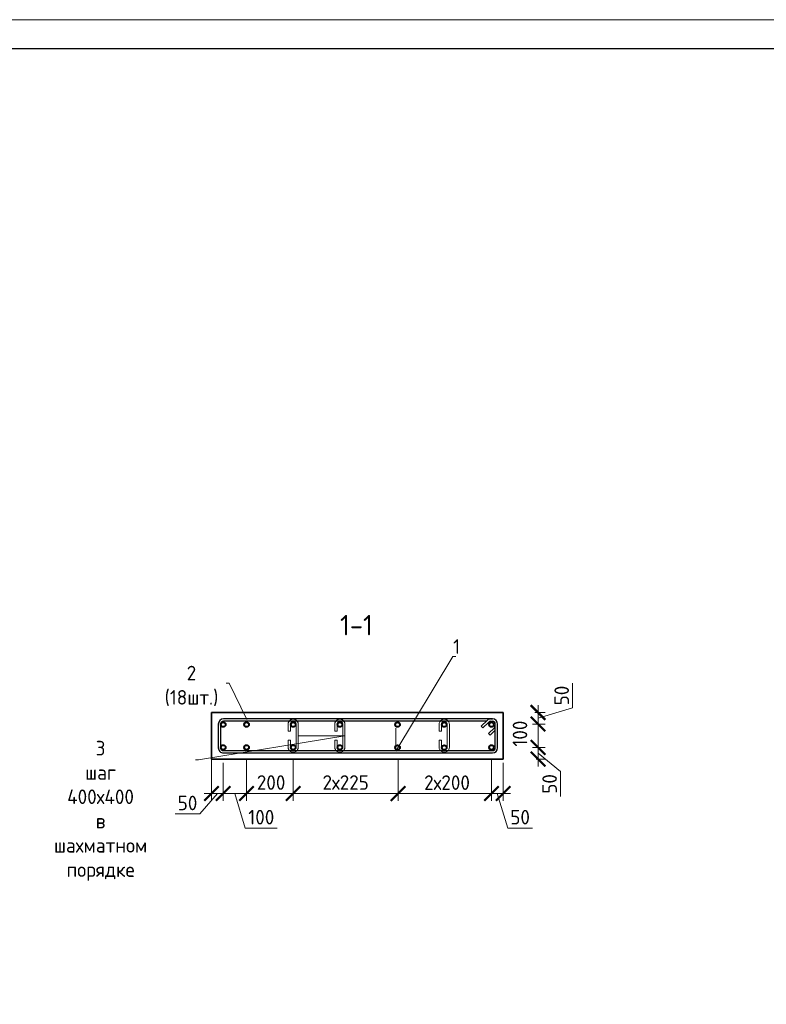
# Model space of a CAD drawing. Header units: millimetres. Extents: x 263826 to 1585445, y -423071 to 70137.
# Tile 60 of 256: x 559295 to 572098, y -384158 to -367266. Entities that reach past the tile are written whole.
import ezdxf
from ezdxf import colors
from ezdxf.entities.mleader import LeaderData, LeaderLine
from ezdxf.math import Vec2, Vec3

# ---------------------------------------------------------------- set-up
doc = ezdxf.new("R2010")
doc.units = ezdxf.units.MM
for name, color, linetype, lineweight in [('1 Стены', 3, 'Continuous', 30), ('Арм_шпильки', 143, 'Continuous', 18), ('Армирование', 3, 'Continuous', 40), ('подоснова', 151, 'Continuous', 5), ('РАЗМЕРЫ', 1, 'Continuous', 9), ('ТОНКИЕ', 7, 'Continuous', 9)]:
    doc.layers.add(name, color=color, linetype=linetype, lineweight=lineweight)
doc.layers.add('Колонна_ бетон', color=7, linetype='Continuous', lineweight=50, true_color=0xb4b496)
doc.layers.add('ТОЛСТЫЕ_ОСНОВНЫЕ', color=6, linetype='Continuous')
doc.styles.add('GOST 2.304', font='CS_Gost2304.shx')
doc.styles.add('GOST-2.304_Type-B', font='GOST_Common.ttf')
doc.dimstyles.new('мой 25', dxfattribs={"dimscale": 100, "dimtxt": 2.5, "dimasz": 2.5, "dimexe": 1.25, "dimexo": 0.625, "dimtad": 1, "dimdec": 0, "dimlfac": 0.5, "dimtxsty": 'GOST-2.304_Type-B', "dimblk": 'ARCHTICK', "dimcen": 2.5, "dimdle": 1.25, "dimaunit": 1, "dimadec": 1, "dimazin": 2, "dimtfac": 1, "dimtdec": 0, "dimtmove": 1, "dimatfit": 3, "dimfxl": 6, "dimfxlon": 1, "dimtfill": 1, "dimlwd": -1, "dimlwe": -1, "dimarcsym": 0})

# ---------------------------------------------------------------- blocks, each defined once
blk = doc.blocks.new('*U46')
at = {"layer": 'ТОЛСТЫЕ_ОСНОВНЫЕ', "color": 6}
blk.add_lwpolyline([(20, 5), (415, 5), (415, 292), (20, 292)], close=True, dxfattribs=at)
at = {"layer": 'ТОНКИЕ'}
blk.add_lwpolyline([(0, 0), (420, 0), (420, 297), (0, 297)], close=True, dxfattribs=at)
blk = doc.blocks.new('*U61')
at = {"color": 0, "linetype": 'ByBlock', "lineweight": -2}
for p, q in [((114.7, 1199.2), (12.5, 1199.2)), ((-10, 1176.7), (-10, 12.5)), ((-10, 1169.7), (-10, 1176.7)), ((22, 1128.4), (-3.4, 1153.8)), ((0, 1169.7), (0, 1176.7)), ((3.7, 1160.9), (29.1, 1135.5)), ((114.7, 1189.2), (12.5, 1189.2)), ((53.8, 1160.1), (28.3, 1185.6)), ((38.8, 1189.3), (60.9, 1167.2)), ((60.9, 1167.2), (53.8, 1160.1)), ((127.2, 12.5), (127.2, 1176.7)), ((137.2, 12.5), (137.2, 1176.7)), ((0, 1150.4), (0, 12.5)), ((29.1, 1135.5), (22, 1128.4)), ((12.5, 0), (114.7, 0)), ((12.5, -10), (114.7, -10))]:
    blk.add_line(p, q, dxfattribs=at)
for centre, radius, start, end in [((12.5, 1176.7), 22.5, 90, 180), ((114.7, 1176.7), 22.5, 0, 90), ((12.5, 1169.7), 22.5, 180, 225), ((12.5, 1176.7), 12.5, 90, 180), ((12.5, 1169.7), 12.5, 180, 225), ((19.5, 1176.7), 12.5, 45, 90), ((114.7, 1176.7), 12.5, 0, 90), ((12.5, 12.5), 22.5, 180, 270), ((12.5, 12.5), 12.5, 180, 270), ((114.7, 12.5), 12.5, 270, 0), ((114.7, 12.5), 22.5, 270, 0)]:
    blk.add_arc(centre, radius, start, end, dxfattribs=at)
at = {"style": 'GOST 2.304', "oblique": 15, "flags": 9}
for tag, p in [('ДИАМЕТР', (-52.8, -63)), ('КЛАСС', (-53, -68.7)), ('ДЛИНА', (-52.5, -73.8)), ('ПОЗИЦИЯ', (-52.3, -58)), ('МАССА', (-52.3, -78.3))]:
    blk.add_attdef(tag, p, '', height=2.5, dxfattribs=at)
blk = doc.blocks.new('_ArchTick')
at = {"color": 0, "linetype": 'ByBlock', "const_width": 0.15}
blk.add_lwpolyline([(-0.5, -0.5), (0.5, 0.5)], dxfattribs=at)
blk = doc.blocks.new('*D1528')
at = {"layer": 'DEFPOINTS', "color": 0, "lineweight": 0, "transparency": 16777216}
for p in [(567585, -379151, -2880), (567385, -379350, -2880), (568183, -379350)]:
    blk.add_point(p, dxfattribs=at)
at = {"layer": 'РАЗМЕРЫ', "color": 0, "linetype": 'Continuous', "transparency": 16777216}
for p, q in [((568776, -379073), (568776, -378648)), ((568183, -379026), (568183, -379475)), ((568131, -379151), (568308, -379151)), ((568183, -379251), (568776, -379073)), ((568086, -379350), (568308, -379350))]:
    blk.add_line(p, q, dxfattribs=at)
at = {"layer": 'РАЗМЕРЫ', "color": 0, "transparency": 16777216, "xscale": 250, "yscale": 250, "zscale": 250}
for p, rotation in [((568183, -379151), 90), ((568183, -379350), 270)]:
    blk.add_blockref('_ArchTick', p, dxfattribs=dict(at, rotation=rotation))
at = {"layer": 'РАЗМЕРЫ', "color": 0, "lineweight": 0, "transparency": 16777216, "insert": (568589, -378860), "char_height": 250, "attachment_point": 5, "rotation": 90, "style": 'GOST-2.304_Type-B', "bg_fill": 3, "box_fill_scale": 1.1, "bg_fill_color": 256, "bg_fill_true_color": 13158600, "bg_fill_transparency": 0}
blk.add_mtext('50', dxfattribs=at)
blk = doc.blocks.new('*D1529')
at = {"layer": 'DEFPOINTS', "color": 0, "lineweight": 0, "transparency": 16777216}
for p in [(567385, -379751, -2880), (568183, -379751), (568087, -379951)]:
    blk.add_point(p, dxfattribs=at)
at = {"layer": 'РАЗМЕРЫ', "color": 0, "linetype": 'Continuous', "transparency": 16777216}
for p, q in [((568183, -380076), (568183, -379626)), ((568086, -379751), (568308, -379751)), ((568183, -379851), (568569, -380165)), ((568149, -379951), (568308, -379951)), ((568569, -380165), (568569, -380590))]:
    blk.add_line(p, q, dxfattribs=at)
at = {"layer": 'РАЗМЕРЫ', "color": 0, "transparency": 16777216, "xscale": 250, "yscale": 250, "zscale": 250}
for p, rotation in [((568183, -379751), 90), ((568183, -379951), 270)]:
    blk.add_blockref('_ArchTick', p, dxfattribs=dict(at, rotation=rotation))
at = {"layer": 'РАЗМЕРЫ', "color": 0, "lineweight": 0, "transparency": 16777216, "insert": (568382, -380377), "char_height": 250, "attachment_point": 5, "rotation": 90, "style": 'GOST-2.304_Type-B', "bg_fill": 3, "box_fill_scale": 1.1, "bg_fill_color": 256, "bg_fill_true_color": 13158600, "bg_fill_transparency": 0}
blk.add_mtext('50', dxfattribs=at)
blk = doc.blocks.new('*D1530')
at = {"layer": 'DEFPOINTS', "color": 0, "lineweight": 0, "transparency": 16777216}
for p in [(568183, -379350, 2880), (568183, -379350)]:
    blk.add_point(p, dxfattribs=at)
at = {"layer": 'РАЗМЕРЫ', "color": 0, "linetype": 'Continuous', "transparency": 16777216}
for p, q in [((568183, -379876), (568183, -379225)), ((568276, -379350), (568308, -379350)), ((568115, -379751), (568308, -379751))]:
    blk.add_line(p, q, dxfattribs=at)
at = {"layer": 'РАЗМЕРЫ', "color": 0, "lineweight": 0, "transparency": 16777216, "insert": (567874, -379514), "char_height": 250, "attachment_point": 5, "rotation": 90, "style": 'GOST-2.304_Type-B', "bg_fill": 3, "box_fill_scale": 1.1, "bg_fill_color": 256, "bg_fill_true_color": 13158600, "bg_fill_transparency": 0}
blk.add_mtext('100', dxfattribs=at)
at = {"layer": 'DEFPOINTS', "color": 0, "lineweight": 0, "transparency": 16777216}
blk.add_point((568052, -379751), dxfattribs=at)
at = {"layer": 'РАЗМЕРЫ', "color": 0, "transparency": 16777216, "xscale": 250, "yscale": 250, "zscale": 250}
for p, rotation in [((568183, -379350), 90), ((568183, -379751), 270)]:
    blk.add_blockref('_ArchTick', p, dxfattribs=dict(at, rotation=rotation))
blk = doc.blocks.new('*D1531')
at = {"layer": 'DEFPOINTS', "color": 0, "lineweight": 0, "transparency": 16777216}
for p in [(563185, -379751), (563985, -379751), (563185, -380541)]:
    blk.add_point(p, dxfattribs=at)
at = {"layer": 'РАЗМЕРЫ', "color": 0, "linetype": 'Continuous', "transparency": 16777216}
for p, q in [((563185, -379941), (563185, -380666)), ((563985, -379941), (563985, -380666)), ((564110, -380541), (563060, -380541))]:
    blk.add_line(p, q, dxfattribs=at)
at = {"layer": 'РАЗМЕРЫ', "color": 0, "lineweight": 0, "transparency": 16777216, "insert": (563606, -380353), "char_height": 250, "attachment_point": 5, "style": 'GOST-2.304_Type-B', "bg_fill": 3, "box_fill_scale": 1.1, "bg_fill_color": 256, "bg_fill_true_color": 13158600, "bg_fill_transparency": 0}
blk.add_mtext('200', dxfattribs=at)
at = {"layer": 'РАЗМЕРЫ', "color": 0, "transparency": 16777216, "xscale": 250, "yscale": 250, "zscale": 250, "rotation": 180}
blk.add_blockref('_ArchTick', (563185, -380541), dxfattribs=at)
at = {"layer": 'РАЗМЕРЫ', "color": 0, "transparency": 16777216, "xscale": 250, "yscale": 250, "zscale": 250}
blk.add_blockref('_ArchTick', (563985, -380541), dxfattribs=at)
blk = doc.blocks.new('*D1532')
at = {"layer": 'DEFPOINTS', "color": 0, "lineweight": 0, "transparency": 16777216}
for p in [(563985, -379751), (565784, -379951), (565784, -380541)]:
    blk.add_point(p, dxfattribs=at)
at = {"layer": 'РАЗМЕРЫ', "color": 0, "linetype": 'Continuous', "transparency": 16777216}
for p, q in [((563985, -379941), (563985, -380666)), ((565784, -380014), (565784, -380666)), ((563860, -380541), (565909, -380541))]:
    blk.add_line(p, q, dxfattribs=at)
at = {"layer": 'РАЗМЕРЫ', "color": 0, "transparency": 16777216, "xscale": 250, "yscale": 250, "zscale": 250, "rotation": 180}
blk.add_blockref('_ArchTick', (563985, -380541), dxfattribs=at)
at = {"layer": 'РАЗМЕРЫ', "color": 0, "transparency": 16777216, "xscale": 250, "yscale": 250, "zscale": 250}
blk.add_blockref('_ArchTick', (565784, -380541), dxfattribs=at)
at = {"layer": 'РАЗМЕРЫ', "color": 0, "lineweight": 0, "transparency": 16777216, "insert": (564885, -380353), "char_height": 250, "attachment_point": 5, "style": 'GOST-2.304_Type-B', "bg_fill": 3, "box_fill_scale": 1.1, "bg_fill_color": 256, "bg_fill_true_color": 13158600, "bg_fill_transparency": 0}
blk.add_mtext('2х225', dxfattribs=at)
blk = doc.blocks.new('*D1533')
at = {"layer": 'DEFPOINTS', "color": 0, "lineweight": 0, "transparency": 16777216}
for p in [(567385, -379751), (567585, -379951), (567585, -380541)]:
    blk.add_point(p, dxfattribs=at)
at = {"layer": 'РАЗМЕРЫ', "color": 0, "linetype": 'Continuous', "transparency": 16777216}
for p, q in [((567385, -379941), (567385, -380666)), ((567585, -380014), (567585, -380666)), ((567260, -380541), (567710, -380541)), ((567485, -380541), (567663, -381135)), ((567663, -381135), (568088, -381135))]:
    blk.add_line(p, q, dxfattribs=at)
at = {"layer": 'РАЗМЕРЫ', "color": 0, "transparency": 16777216, "xscale": 250, "yscale": 250, "zscale": 250, "rotation": 180}
blk.add_blockref('_ArchTick', (567385, -380541), dxfattribs=at)
at = {"layer": 'РАЗМЕРЫ', "color": 0, "transparency": 16777216, "xscale": 250, "yscale": 250, "zscale": 250}
blk.add_blockref('_ArchTick', (567585, -380541), dxfattribs=at)
at = {"layer": 'РАЗМЕРЫ', "color": 0, "lineweight": 0, "transparency": 16777216, "insert": (567876, -380947), "char_height": 250, "attachment_point": 5, "style": 'GOST-2.304_Type-B', "bg_fill": 3, "box_fill_scale": 1.1, "bg_fill_color": 256, "bg_fill_true_color": 13158600, "bg_fill_transparency": 0}
blk.add_mtext('50', dxfattribs=at)
blk = doc.blocks.new('*U59')
for p, q in [((-8, 0), (-7.4, 4.7)), ((-7.4, 4.7), (-5.6, 9)), ((-5.6, 9), (-2.7, 12.7)), ((-2.7, 12.7), (1, 15.6)), ((1, 15.6), (5.3, 17.4)), ((5.3, 17.4), (10, 18)), ((34, 18), (10, 18)), ((10, 10), (34, 10)), ((34, 10), (34, 18)), ((66, 18), (90, 18)), ((66, 10), (66, 18)), ((90, 10), (66, 10)), ((94.7, 17.4), (90, 18)), ((99, 15.6), (94.7, 17.4)), ((102.7, 12.7), (99, 15.6)), ((105.6, 9), (102.7, 12.7)), ((107.4, 4.7), (105.6, 9)), ((108, 0), (107.4, 4.7)), ((107.4, -4.7), (108, 0)), ((-7.4, -4.7), (-8, 0)), ((-5.6, -9), (-7.4, -4.7)), ((-2.7, -12.7), (-5.6, -9)), ((1, -15.6), (-2.7, -12.7)), ((5.3, -17.4), (1, -15.6)), ((10, -18), (5.3, -17.4)), ((10, -18), (90, -18)), ((90, -18), (94.7, -17.4)), ((94.7, -17.4), (99, -15.6)), ((99, -15.6), (102.7, -12.7)), ((102.7, -12.7), (105.6, -9)), ((105.6, -9), (107.4, -4.7))]:
    blk.add_line(p, q)
at = {"color": 0, "linetype": 'ByBlock', "lineweight": -2}
for p, q in [((0, 0), (0.3, 2.6)), ((0.3, 2.6), (1.3, 5)), ((1.3, 5), (2.9, 7.1)), ((2.9, 7.1), (5, 8.7)), ((5, 8.7), (7.4, 9.7)), ((7.4, 9.7), (10, 10)), ((92.6, 9.7), (90, 10)), ((95, 8.7), (92.6, 9.7)), ((97.1, 7.1), (95, 8.7)), ((98.7, 5), (97.1, 7.1)), ((99.7, 2.6), (98.7, 5)), ((100, 0), (99.7, 2.6)), ((99.7, -2.6), (100, 0)), ((0.3, -2.6), (0, 0)), ((1.3, -5), (0.3, -2.6)), ((2.9, -7.1), (1.3, -5)), ((5, -8.7), (2.9, -7.1)), ((7.4, -9.7), (5, -8.7)), ((10, -10), (7.4, -9.7)), ((10, -10), (90, -10)), ((90, -10), (92.6, -9.7)), ((92.6, -9.7), (95, -8.7)), ((95, -8.7), (97.1, -7.1)), ((97.1, -7.1), (98.7, -5)), ((98.7, -5), (99.7, -2.6))]:
    blk.add_line(p, q, dxfattribs=at)
at = {"style": 'GOST 2.304', "oblique": 15, "flags": 9}
for tag, p in [('ДИАМЕТР', (117.8, -62.2)), ('ПОЗИЦИЯ', (118, -56.6)), ('КЛАСС', (118, -67.8)), ('ДЛИНА', (118.1, -72.5)), ('МАССА', (118.7, -78.2))]:
    blk.add_attdef(tag, p, '', height=2.5, dxfattribs=at)
blk = doc.blocks.new('_None')
blk = doc.blocks.new('*D1493')
at = {"layer": 'DEFPOINTS', "color": 0, "lineweight": 0, "transparency": 16777216}
for p in [(565784, -379753), (567385, -379941), (565784, -380542)]:
    blk.add_point(p, dxfattribs=at)
at = {"layer": 'РАЗМЕРЫ', "color": 0, "linetype": 'Continuous', "transparency": 16777216}
for p, q in [((565784, -379942), (565784, -380667)), ((567385, -380003), (567385, -380667)), ((567510, -380542), (565659, -380542))]:
    blk.add_line(p, q, dxfattribs=at)
at = {"layer": 'РАЗМЕРЫ', "color": 0, "transparency": 16777216, "xscale": 250, "yscale": 250, "zscale": 250, "rotation": 180}
blk.add_blockref('_ArchTick', (565784, -380542), dxfattribs=at)
at = {"layer": 'РАЗМЕРЫ', "color": 0, "transparency": 16777216, "xscale": 250, "yscale": 250, "zscale": 250}
blk.add_blockref('_ArchTick', (567385, -380542), dxfattribs=at)
at = {"layer": 'РАЗМЕРЫ', "color": 0, "lineweight": 0, "transparency": 16777216, "insert": (566623, -380355), "char_height": 250, "attachment_point": 5, "style": 'GOST-2.304_Type-B', "bg_fill": 3, "box_fill_scale": 1.1, "bg_fill_color": 256, "bg_fill_true_color": 13158600, "bg_fill_transparency": 0}
blk.add_mtext('2х200', dxfattribs=at)
blk = doc.blocks.new('*D1494')
at = {"layer": 'DEFPOINTS', "color": 0, "lineweight": 0, "transparency": 16777216}
for p in [(562585, -379751), (562785, -379951), (562785, -380541)]:
    blk.add_point(p, dxfattribs=at)
at = {"layer": 'РАЗМЕРЫ', "color": 0, "linetype": 'Continuous', "transparency": 16777216}
for p, q in [((562585, -379941), (562585, -380666)), ((562785, -380014), (562785, -380666)), ((562685, -380541), (562385, -380892)), ((562460, -380541), (562910, -380541)), ((562385, -380892), (561960, -380892))]:
    blk.add_line(p, q, dxfattribs=at)
at = {"layer": 'РАЗМЕРЫ', "color": 0, "transparency": 16777216, "xscale": 250, "yscale": 250, "zscale": 250, "rotation": 180}
blk.add_blockref('_ArchTick', (562585, -380541), dxfattribs=at)
at = {"layer": 'РАЗМЕРЫ', "color": 0, "transparency": 16777216, "xscale": 250, "yscale": 250, "zscale": 250}
blk.add_blockref('_ArchTick', (562785, -380541), dxfattribs=at)
at = {"layer": 'РАЗМЕРЫ', "color": 0, "lineweight": 0, "transparency": 16777216, "insert": (562173, -380704), "char_height": 250, "attachment_point": 5, "style": 'GOST-2.304_Type-B', "bg_fill": 3, "box_fill_scale": 1.1, "bg_fill_color": 256, "bg_fill_true_color": 13158600, "bg_fill_transparency": 0}
blk.add_mtext('50', dxfattribs=at)
blk = doc.blocks.new('*D1495')
at = {"layer": 'DEFPOINTS', "color": 0, "lineweight": 0, "transparency": 16777216}
for p in [(562785, -379951), (563185, -380264), (563185, -380541)]:
    blk.add_point(p, dxfattribs=at)
at = {"layer": 'РАЗМЕРЫ', "color": 0, "linetype": 'Continuous', "transparency": 16777216}
for p, q in [((562785, -380014), (562785, -380666)), ((563185, -380326), (563185, -380666)), ((562660, -380541), (563310, -380541)), ((562985, -380541), (563163, -381135)), ((563163, -381135), (563713, -381135))]:
    blk.add_line(p, q, dxfattribs=at)
at = {"layer": 'РАЗМЕРЫ', "color": 0, "transparency": 16777216, "xscale": 250, "yscale": 250, "zscale": 250, "rotation": 180}
blk.add_blockref('_ArchTick', (562785, -380541), dxfattribs=at)
at = {"layer": 'РАЗМЕРЫ', "color": 0, "transparency": 16777216, "xscale": 250, "yscale": 250, "zscale": 250}
blk.add_blockref('_ArchTick', (563185, -380541), dxfattribs=at)
at = {"layer": 'РАЗМЕРЫ', "color": 0, "lineweight": 0, "transparency": 16777216, "insert": (563438, -380947), "char_height": 250, "attachment_point": 5, "style": 'GOST-2.304_Type-B', "bg_fill": 3, "box_fill_scale": 1.1, "bg_fill_color": 256, "bg_fill_true_color": 13158600, "bg_fill_transparency": 0}
blk.add_mtext('100', dxfattribs=at)

msp = doc.modelspace()

# ---------------------------------------------------------------- linework, layer by layer
at = {"layer": '1 Стены', "color": 252, "lineweight": 0, "true_color": 0x939598}
for p, q in [((562585.26386, -379951.95905, 3100), (562585.26386, -379151.95905, 3100)), ((562585.26386, -379151.95905, 3100), (567585.23945, -379151.95905, 3100)), ((567585.23945, -379951.95905, 3100), (562585.26386, -379951.95905, 3100))]:
    msp.add_line(p, q, dxfattribs=at)
at = {"layer": 'Армирование', "color": 3}
for centre in [(562785.26525, -379358.00712, 3100), (563185.26525, -379358.00712, 3100), (563985.26525, -379358.00712, 3100), (564785.26525, -379358.00712, 3100), (565775.19062, -379359.39239, 3100), (566575.19062, -379359.39239, 3100), (567385.26525, -379358.00712, 3100), (562785.26525, -379751.39239, 3100), (566575.19062, -379752.77767, 3100), (567385.26525, -379751.39239, 3100)]:
    msp.add_circle(centre, 40, dxfattribs=at)
at = {"layer": 'Колонна_ бетон', "color": 180, "linetype": 'Continuous', "lineweight": 35, "transparency": 33554687}
for p, q in [((562585.24097, -379151.39239, 5979.99999), (567585.24084, -379151.39239, 5979.99999)), ((562585.24097, -379151.39239, 5979.99999), (562585.24097, -379951.39239, 5979.99999)), ((567585.24084, -379951.39239, 5979.99999), (567585.24084, -379151.39239, 5979.99999)), ((562585.24097, -379951.39239, 5979.99999), (567585.24084, -379951.39239, 5979.99999))]:
    msp.add_line(p, q, dxfattribs=at)

# ---------------------------------------------------------------- block references
at = {"xscale": 100, "yscale": 100, "zscale": 100}
msp.add_blockref('*U46', (542900.38655, -396966.12651, 3100), dxfattribs=at)
at = {"lineweight": 30, "xscale": 3.959999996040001, "yscale": 3.959999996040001, "zscale": 3.959999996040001, "rotation": 269.9999999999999}
msp.add_blockref('*U61', (562740.6466, -379301.39239, 3100), dxfattribs=at)
at = {"layer": 'Арм_шпильки', "color": 3, "xscale": 4.875, "yscale": 4.875, "zscale": 4.875, "rotation": 89.99999999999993}
msp.add_blockref('*U59', (566575.19062, -379794.57851, 3100), dxfattribs=at)

# ---------------------------------------------------------------- texts
at = {"layer": 'РАЗМЕРЫ', "insert": (565069.55033, -377653.15614, 3100), "char_height": 350, "attachment_point": 5, "style": 'GOST-2.304_Type-B'}
msp.add_mtext_dynamic_manual_height_columns('1-1', width=3941.2127758, gutter_width=625, heights=[0], dxfattribs=at)

# ---------------------------------------------------------------- leaders
at = {"layer": 'подоснова'}
ml = msp.add_multileader_mtext('Standard', dxfattribs=at)
ml.set_content('2 (18шт.)', color=256, style='GOST-2.304_Type-B')
ml.set_leader_properties(color=256, linetype='ByLayer', lineweight=15)
ml.set_arrow_properties(name='NONE')
ml.build(insert=Vec2(0, 0))
ml.multileader.update_dxf_attribs({"text_left_attachment_type": 6, "text_right_attachment_type": 6, "dogleg_length": 10, "arrow_head_size": 18})
ctx = ml.context
ctx.base_point, ctx.char_height, ctx.arrow_head_size, ctx.landing_gap_size, ctx.plane_origin = Vec3(561603.0975, -378649.96435, 3100), 250, 18, 20, Vec3(559500.24968, -378103.91855, 3100)
ctx.left_attachment, ctx.right_attachment, ctx.text_align_type = 6, 6, 1
notes = []
notes.append((ctx, [(1, (1, 1, 0), (562888.70356, -378649.96435, 3100), (-1, 0), 10, [(0, [(563190.01034, -379273.40161, 3100)], 0, [])])]))
ctx.mtext.insert, ctx.mtext.width, ctx.mtext.alignment, ctx.mtext.flow_direction = Vec3(562240.90053, -378349.96435, 3100), 22.8977991, 2, 5
for ctx, leaders in notes:
    for number, flags, end, landing, length, lines in leaders:
        leader = LeaderData()
        leader.index, (leader.has_last_leader_line, leader.has_dogleg_vector, leader.attachment_direction) = number, flags
        leader.last_leader_point, leader.dogleg_vector, leader.dogleg_length = Vec3(end), Vec3(landing), length
        for number, points, colour, breaks in lines:
            line = LeaderLine()
            line.index, line.vertices, line.color, line.breaks = number, Vec3.list(points), colors.encode_raw_color(colour), breaks
            leader.lines.append(line)
        ctx.leaders.append(leader)

# ---------------------------------------------------------------- next in the draw order: dimensions: what is measured, and where the dimension line sits
at = {"layer": 'РАЗМЕРЫ', "color": 146, "lineweight": 0, "true_color": 0x006272}
dim = msp.add_linear_dim(base=(568182.54739, -379350.00712, 5979.99999), p1=(567585.24084, -379151.39239, 3100), p2=(567385.26525, -379350.00712, 3100), angle=90, dimstyle='мой 25', override={"dimlfac": 0.25}, dxfattribs=at)
dim.commit()
dim.dimension.update_dxf_attribs({"geometry": '*D1528', "text_midpoint": (568588.79739, -379010.07475, 5979.99999)})
dim = msp.add_linear_dim(base=(568182.54739, -379751.39239, 5979.99999), p1=(568086.78344, -379951.39239, 5979.99999), p2=(567385.26525, -379751.39239, 3100), angle=90, dimstyle='мой 25', override={"dimlfac": 0.25}, dxfattribs=at)
dim.commit()
dim.dimension.update_dxf_attribs({"geometry": '*D1529', "text_midpoint": (568569.07293, -380227.38894, 5979.99999), "dimtype": 160})
dim = msp.add_linear_dim(base=(563185.26525, -380540.92746, 3100), p1=(563985.26525, -379751.39239, 3100), p2=(563185.26525, -379751.39239, 3100), angle=180, text='200', dimstyle='мой 25', override={"dimlfac": 0.25}, dxfattribs=at)
dim.commit()
dim.dimension.update_dxf_attribs({"geometry": '*D1531', "text_midpoint": (563606.24615, -380540.92746, 3100), "dimtype": 160})

# ---------------------------------------------------------------- next in the draw order: linework, layer by layer
at = {"layer": 'Армирование', "color": 3}
msp.add_circle((563185.26525, -379751.39239, 3100), 40, dxfattribs=at)

# ---------------------------------------------------------------- next in the draw order: dimensions: what is measured, and where the dimension line sits
at = {"layer": 'РАЗМЕРЫ', "color": 146, "lineweight": 0, "true_color": 0x006272}
dim = msp.add_linear_dim(base=(568182.54739, -379350.00712, 3100), p1=(568052.24744, -379751.39239, 3100), p2=(568182.54739, -379350.00712, 5979.99999), angle=90, dimstyle='мой 25', override={"dimlfac": 0.25}, dxfattribs=at)
dim.commit()
dim.dimension.update_dxf_attribs({"geometry": '*D1530', "text_midpoint": (568061.00769, -379514.23784, 3100), "dimtype": 160})
dim = msp.add_linear_dim(base=(565783.95178, -380540.92746, 3100), p1=(563985.26525, -379751.39239, 3100), p2=(565783.95178, -379951.39239, 3100), angle=180, text='2х225', dimstyle='мой 25', override={"dimlfac": 0.25}, dxfattribs=at)
dim.commit()
dim.dimension.update_dxf_attribs({"geometry": '*D1532', "text_midpoint": (564884.60852, -380353.42746, 3100)})

# ---------------------------------------------------------------- next in the draw order: linework, layer by layer
at = {"layer": 'Армирование', "color": 3}
for centre in [(563985.26525, -379751.39239, 3100), (564785.26525, -379751.39239, 3100), (565775.19062, -379752.77767, 3100)]:
    msp.add_circle(centre, 40, dxfattribs=at)

# ---------------------------------------------------------------- next in the draw order: block references
at = {"layer": 'Арм_шпильки', "color": 3, "xscale": 4.875, "yscale": 4.875, "zscale": 4.875, "rotation": 89.99999999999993}
for p in [(563985.26525, -379793.19323, 3100), (564785.26525, -379793.19323, 3100)]:
    msp.add_blockref('*U59', p, dxfattribs=at)

# ---------------------------------------------------------------- next in the draw order: dimensions: what is measured, and where the dimension line sits
at = {"layer": 'РАЗМЕРЫ', "color": 146, "lineweight": 0, "true_color": 0x006272}
dim = msp.add_linear_dim(base=(567585.24084, -380540.92746, 3100), p1=(567385.26525, -379751.39239, 3100), p2=(567585.24084, -379951.39239, 3100), angle=180, dimstyle='мой 25', override={"dimlfac": 0.25}, dxfattribs=at)
dim.commit()
dim.dimension.update_dxf_attribs({"geometry": '*D1533', "text_midpoint": (567725.87805, -380947.17746, 3100)})

# ---------------------------------------------------------------- next in the draw order: leaders
at = {"layer": 'подоснова'}
ml = msp.add_multileader_mtext('Standard', dxfattribs=at)
ml.set_content('1 ', color=256, style='GOST-2.304_Type-B')
ml.set_leader_properties(color=256, linetype='ByLayer', lineweight=15)
ml.set_arrow_properties(name='NONE')
ml.build(insert=Vec2(0, 0))
ml.multileader.update_dxf_attribs({"text_left_attachment_type": 6, "text_right_attachment_type": 6, "dogleg_length": 10, "arrow_head_size": 18})
ctx = ml.context
ctx.base_point, ctx.char_height, ctx.arrow_head_size, ctx.landing_gap_size, ctx.plane_origin = Vec3(566729.78072, -378193.38024, 3100), 250, 18, 20, Vec3(563976.17781, -376890.84946, 3100)
ctx.left_attachment, ctx.right_attachment, ctx.text_align_type = 6, 6, 1
notes = []
notes.append((ctx, [(0, (1, 1, 0), (566719.78072, -378193.38024, 3100), (1, 0), 10, [(1, [(565746.68036, -379421.26105, 3100), (565746.68036, -379814.64633, 3100)], 0, [])])]))
ctx.mtext.insert, ctx.mtext.width, ctx.mtext.alignment, ctx.mtext.flow_direction = Vec3(566787.28072, -377893.38024, 3100), 22.8977991, 2, 5
ml = msp.add_multileader_mtext('Standard', dxfattribs=at)
ml.set_content('3 шаг 400х400 \\Pв шахматном порядке ', color=256, style='GOST-2.304_Type-B')
ml.set_leader_properties(color=256, linetype='ByLayer', lineweight=15)
ml.set_arrow_properties(name='NONE')
ml.build(insert=Vec2(0, 0))
ml.multileader.update_dxf_attribs({"text_left_attachment_type": 6, "text_right_attachment_type": 6, "dogleg_length": 10, "arrow_head_size": 18})
ctx = ml.context
ctx.base_point, ctx.char_height, ctx.arrow_head_size, ctx.landing_gap_size, ctx.plane_origin = Vec3(559013.94777, -379963.2883, 3100), 250, 18, 20, Vec3(561988.05306, -380258.36805, 3100)
ctx.left_attachment, ctx.right_attachment, ctx.text_align_type = 6, 6, 1
notes.append((ctx, [(1, (1, 1, 0), (562360.15989, -379963.2883, 3100), (-1, 0), 10, [(1, [(564073.01525, -379549.44323, 3100), (564873.01525, -379549.44323, 3100)], 0, [])])]))
ctx.mtext.insert, ctx.mtext.width, ctx.mtext.alignment, ctx.mtext.flow_direction = Vec3(560682.05383, -379638.2883, 3100), 22.8977991, 2, 5
for ctx, leaders in notes:
    for number, flags, end, landing, length, lines in leaders:
        leader = LeaderData()
        leader.index, (leader.has_last_leader_line, leader.has_dogleg_vector, leader.attachment_direction) = number, flags
        leader.last_leader_point, leader.dogleg_vector, leader.dogleg_length = Vec3(end), Vec3(landing), length
        for number, points, colour, breaks in lines:
            line = LeaderLine()
            line.index, line.vertices, line.color, line.breaks = number, Vec3.list(points), colors.encode_raw_color(colour), breaks
            leader.lines.append(line)
        ctx.leaders.append(leader)

# ---------------------------------------------------------------- next in the draw order: dimensions: what is measured, and where the dimension line sits
at = {"layer": 'РАЗМЕРЫ', "color": 146, "lineweight": 0, "true_color": 0x006272}
dim = msp.add_linear_dim(base=(562785.26525, -380540.92746, 3100), p1=(562585.28967, -379751.39239, 3100), p2=(562785.26525, -379951.39239, 3100), angle=180, dimstyle='мой 25', override={"dimlfac": 0.25}, dxfattribs=at)
dim.commit()
dim.dimension.update_dxf_attribs({"geometry": '*D1494', "text_midpoint": (562322.98408, -380891.88863, 3100), "dimtype": 160})
dim = msp.add_linear_dim(base=(565783.95178, -380542.31274, 3100), p1=(567385.26525, -379940.92746, 3100), p2=(565783.95178, -379752.77767, 3100), angle=180, text='2х200', dimstyle='мой 25', override={"dimlfac": 0.25}, dxfattribs=at)
dim.commit()
dim.dimension.update_dxf_attribs({"geometry": '*D1493', "text_midpoint": (566622.50271, -380542.31274, 3100), "dimtype": 160})

# ---------------------------------------------------------------- next in the draw order: dimensions: what is measured, and where the dimension line sits
dim = msp.add_linear_dim(base=(563185.26525, -380540.92746, 3100), p1=(562785.26525, -379951.39239, 3100), p2=(563185.26525, -380263.85786, 3100), angle=180, dimstyle='мой 25', override={"dimlfac": 0.25}, dxfattribs=at)
dim.commit()
dim.dimension.update_dxf_attribs({"geometry": '*D1495', "text_midpoint": (563225.89025, -380947.17746, 3100)})

doc.saveas('drawing.dxf')
